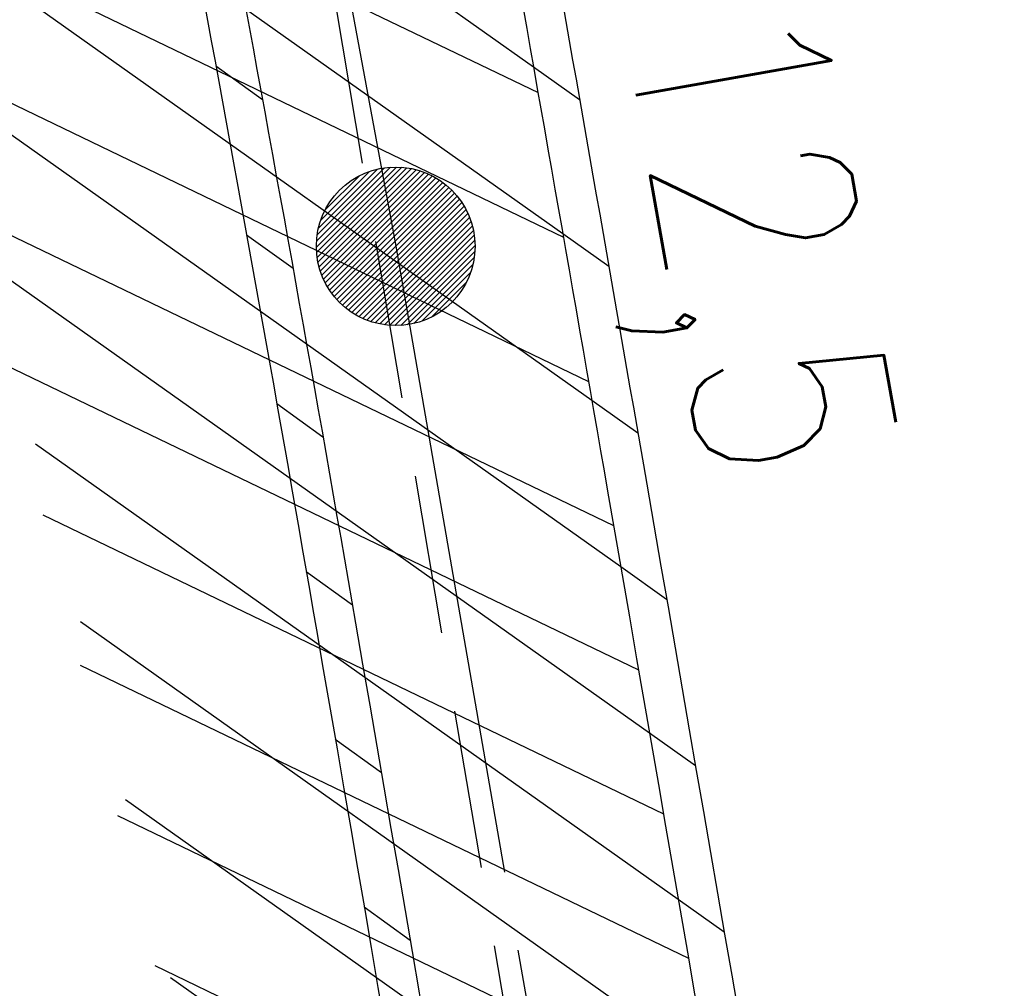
# Model space of a CAD drawing. Extents: x 447045 to 447634, y 442020 to 443192.
# Tile 56 of 82: x 447325 to 447337, y 442791 to 442803. Entities that reach past the tile are written whole.
import ezdxf

# ---------------------------------------------------------------- set-up
doc = ezdxf.new("R2010")
doc.units = 0
doc.header["$LTSCALE"] = 2
doc.header["$MEASUREMENT"] = 0
for name, pattern in [('ACHSE', [5.5, 4, -0.5, 0.5, -0.5]), ('AUSGEZOGEN', [0]), ('GESTRICH-X2', [1.5, 1, -0.5])]:
    doc.linetypes.add(name, pattern=pattern)
doc.layers.get('0').update_dxf_attribs({"linetype": 'AUSGEZOGEN'})
for name, color, linetype in [('ACHSETOP', 250, 'ACHSE'), ('BOESCHG', 250, 'AUSGEZOGEN'), ('FBRTOP', 250, 'AUSGEZOGEN'), ('HEKT_B', 250, 'CONTINUOUS'), ('KANAL', 7, 'GESTRICH-X2'), ('SCHLITZRINNE', 200, 'AUSGEZOGEN')]:
    doc.layers.add(name, color=color, linetype=linetype)
doc.styles.add('ROMANS', font='romans.shx', dxfattribs={"width": 0.8})

# ---------------------------------------------------------------- blocks, each defined once
blk = doc.blocks.new('*X15')
at = {"color": 0}
for p, q in [((212.2338378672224, 257.3935923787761), (213.2417524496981, 258.4015069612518)), ((212.2358318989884, 257.4662970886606), (213.1690477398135, 258.3995129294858)), ((212.2367523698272, 257.3257962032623), (213.3095486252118, 258.3985924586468)), ((212.2437289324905, 257.2620620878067), (213.3732827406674, 258.3916158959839)), ((212.2440325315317, 257.5452083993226), (213.0901364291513, 258.3913122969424)), ((212.2541807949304, 257.201803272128), (213.4335415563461, 258.3811640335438)), ((212.2606187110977, 257.6325052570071), (213.0028395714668, 258.3747261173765)), ((212.2676832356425, 257.1445950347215), (213.4907497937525, 258.3676615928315)), ((212.283919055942, 257.0901201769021), (213.5452246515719, 258.3514257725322)), ((212.2898237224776, 257.732420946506), (212.9029238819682, 258.3455211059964)), ((212.3026459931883, 257.0381364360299), (213.5972083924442, 258.3326988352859)), ((212.3236761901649, 256.9884559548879), (213.6468888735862, 258.3116686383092)), ((212.3425626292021, 257.8558705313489), (212.7794742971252, 258.2927821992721)), ((212.3468627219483, 256.9409318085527), (213.6944130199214, 258.2884821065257)), ((212.3720904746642, 256.8954488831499), (213.739895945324, 258.2632543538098)), ((212.3992698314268, 256.851917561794), (213.7834272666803, 258.2360749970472)), ((212.4283322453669, 256.8102692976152), (213.8250755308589, 258.2070125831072)), ((212.4592271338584, 256.770453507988), (213.864891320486, 258.1761176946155)), ((212.4919197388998, 256.7324354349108), (213.9029093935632, 258.1434250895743)), ((212.5263897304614, 256.6961947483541), (213.9391500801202, 258.1089550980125)), ((212.5626304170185, 256.6617247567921), (213.9736200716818, 258.0727144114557)), ((212.6006484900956, 256.6290321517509), (214.0063126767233, 258.0346963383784)), ((212.6404642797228, 256.5981372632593), (214.0372075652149, 257.9948805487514)), ((212.6821125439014, 256.5690748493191), (214.0662699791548, 257.9532322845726)), ((212.7256438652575, 256.5418954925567), (214.0934493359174, 257.9097009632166)), ((212.7711267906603, 256.5166677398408), (214.1186770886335, 257.8642180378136)), ((212.8186509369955, 256.4934812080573), (214.1418636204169, 257.8166938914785)), ((212.8683314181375, 256.4724510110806), (214.1628938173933, 257.7670134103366)), ((212.9203151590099, 256.4537240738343), (214.1816207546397, 257.7150296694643)), ((212.9747900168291, 256.437488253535), (214.197856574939, 257.6605548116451)), ((213.0319982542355, 256.4239858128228), (214.2113590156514, 257.6033465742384)), ((213.0922570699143, 256.4135339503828), (214.2218108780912, 257.5430877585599)), ((213.1559911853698, 256.4065573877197), (214.2287874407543, 257.4793536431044)), ((213.2237873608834, 256.4036428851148), (214.2317019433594, 257.4115574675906)), ((213.2964920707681, 256.4056369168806), (214.2297079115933, 257.3388527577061)), ((213.3754033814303, 256.4138375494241), (214.22150727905, 257.2599414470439)), ((213.4627002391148, 256.4304237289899), (214.2049210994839, 257.1726445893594)), ((213.5626159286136, 256.4596287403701), (214.1757160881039, 257.0727288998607)), ((213.6860655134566, 256.5123676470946), (214.1229771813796, 256.9492793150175))]:
    blk.add_line(p, q, dxfattribs=at)
blk = doc.blocks.new('SRMAST2')
at = {"color": 0}
blk.add_circle((0, 0), 0.9989724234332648, dxfattribs=at)
blk.add_point((0, 0), dxfattribs=at)
blk.add_blockref('*X15', (-213.2327699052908, -257.4025749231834))

msp = doc.modelspace()

# ---------------------------------------------------------------- hatches: boundary and pattern name
at = {"layer": 'SCHLITZRINNE'}
h = msp.add_hatch(dxfattribs=at)
h.set_pattern_fill('_USER', color=256, scale=1.5, angle=45, style=0, pattern_type=0)
h.set_pattern_definition([(324.6696951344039, (447346.8685199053, 442714.5348465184), (0.8674338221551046, 1.223747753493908), [])])
edge = h.paths.add_edge_path(flags=17)
edge.add_line((447346.0616195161, 442716.3032781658), (447346.6361901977, 442716.4005791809))
edge = h.paths.add_edge_path(flags=17)
edge.add_line((447346.8871195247, 442714.9188203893), (447346.3125488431, 442714.8215193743))
edge = h.paths.add_edge_path(flags=17)
edge.add_line((447346.3125488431, 442714.8215193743), (447346.0616195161, 442716.3032781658))
edge = h.paths.add_edge_path(flags=17)
edge.add_line((447346.6361901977, 442716.4005791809), (447346.8871195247, 442714.9188203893))
edge = h.paths.add_edge_path()
edge.add_arc((455543.1851194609, 444109.4959850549), 8314.175989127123, 189.6562417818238, 189.6840918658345)
edge.add_arc((393563.5535929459, 433546.012125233), 54559.20423759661, 9.665544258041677, 9.67045007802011, ccw=False)
edge.add_arc((464490.7175437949, 449190.249554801), 18280.39343786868, 199.2569880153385, 199.2725912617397)
edge.add_arc((438988.1613027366, 440271.6982763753), 8736.655536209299, 19.248465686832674, 19.281113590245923, ccw=False)
edge.add_arc((439684.884197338, 440514.9838708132), 7998.678116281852, 19.2238186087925, 19.248465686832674, ccw=False)
edge.add_arc((551443.6805055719, 479485.6081539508), 110359.837036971, 199.2238149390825, 199.2304511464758)
edge.add_arc((461591.9284848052, 448142.3628786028), 15198.20419267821, 199.2304511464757, 199.2954143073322)
edge.add_arc((434066.5644204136, 438505.5905611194), 13965.35264760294, 19.22764435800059, 19.29541436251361, ccw=False)
edge.add_arc((446515.3391800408, 442847.4484587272), 781.1301442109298, 18.874057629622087, 19.227644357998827, ccw=False)
edge.add_arc((443272.1578874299, 441738.6996315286), 4208.59989003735, 18.721726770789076, 18.874057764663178, ccw=False)
edge.add_arc((445875.7446372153, 442621.065670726), 1459.557549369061, 18.158793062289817, 18.72172677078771, ccw=False)
edge.add_arc((444728.6532720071, 442244.8351673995), 2666.772522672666, 17.742332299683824, 18.158793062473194, ccw=False)
edge.add_arc((445572.4217009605, 442514.803087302), 1780.867426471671, 17.477765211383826, 17.74233229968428, ccw=False)
edge.add_arc((445655.9223158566, 442541.0951066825), 1693.325305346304, 17.206445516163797, 17.477765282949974, ccw=False)
edge.add_arc((445949.7367177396, 442632.082078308), 1385.745182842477, 16.534274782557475, 17.206445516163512, ccw=False)
edge.add_arc((445777.9256488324, 442581.0775038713), 1564.967140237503, 15.901763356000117, 16.534274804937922, ccw=False)
edge.add_arc((444610.2498572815, 442248.4174516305), 2779.104473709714, 15.717077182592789, 15.901763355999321, ccw=False)
edge.add_arc((445469.3841440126, 442490.1855316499), 1886.600396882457, 15.492922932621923, 15.71707716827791, ccw=False)
edge.add_arc((444501.3018579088, 442221.8413207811), 2891.185847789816, 15.151693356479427, 15.49292293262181, ccw=False)
edge.add_arc((444653.0003013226, 442262.919567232), 2734.024020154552, 14.800793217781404, 15.15169336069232, ccw=False)
edge.add_arc((445305.3867260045, 442435.2971580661), 2059.248441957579, 14.553226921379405, 14.800793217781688, ccw=False)
edge.add_arc((445661.5778748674, 442527.7675625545), 1691.249922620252, 14.280051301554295, 14.55322700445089, ccw=False)
edge.add_arc((445825.2781955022, 442569.4335576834), 1522.330266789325, 13.754489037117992, 14.280051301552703, ccw=False)
edge.add_arc((444655.9725115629, 442283.2091768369), 2726.157571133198, 13.361751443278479, 13.754489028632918, ccw=False)
edge.add_arc((444873.7445731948, 442334.9361968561), 2502.326484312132, 13.156370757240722, 13.361751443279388, ccw=False)
edge.add_arc((445203.5665272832, 442412.0303197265), 2163.614179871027, 12.935498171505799, 13.156370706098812, ccw=False)
edge.add_arc((445591.1524972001, 442501.0521217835), 1765.936213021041, 12.36851844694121, 12.935498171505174, ccw=False)
edge.add_arc((445707.2559674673, 442526.5122554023), 1647.073964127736, 11.781436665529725, 12.368518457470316, ccw=False)
edge.add_arc((445429.9941138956, 442468.6829810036), 1930.302423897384, 11.594814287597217, 11.781436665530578, ccw=False)
edge.add_arc((442977.0603987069, 441965.3993853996), 4434.33480961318, 11.471684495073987, 11.59481397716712, ccw=False)
edge.add_arc((444371.6934236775, 442248.4229983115), 3011.273447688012, 11.050893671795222, 11.471684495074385, ccw=False)
edge.add_arc((446428.11335783, 442650.0465261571), 916.0015312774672, 10.287944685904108, 11.050893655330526, ccw=False)
edge.add_arc((445293.5438072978, 442444.106887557), 2069.110025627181, 9.832006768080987, 10.287944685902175, ccw=False)
edge.add_arc((438489.7745608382, 441264.9773509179), 8974.298105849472, 9.613081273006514, 9.832006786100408, ccw=False)
edge.add_arc((-516898.9809261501, 279448.6900894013), 977969.7495575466, 9.612262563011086, 9.613081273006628, ccw=False)
edge.add_arc((439111.8192036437, 441356.2794889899), 8345.741258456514, 9.603416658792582, 9.61227924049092, ccw=False)
edge.add_arc((371773.6318437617, 429962.7471930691), 76641.01236189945, 9.590854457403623, 9.603416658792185, ccw=False)
edge.add_arc((456011.6550815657, 444189.1683239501), 8789.8725663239, 189.5423691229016, 189.6519019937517)
edge.add_arc((455543.1851558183, 444109.4959913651), 8314.676026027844, 189.6519019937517, 189.6840918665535)
edge.add_arc((393564.9242098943, 433546.2457900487), 54557.31384556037, 9.66554402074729, 9.670449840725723, ccw=False)
edge.add_line((447347.776, 442706.232), (447348.2689023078, 442706.3159482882))
h = msp.add_hatch(dxfattribs=at)
h.set_pattern_fill('_USER', color=256, scale=1.5, angle=45, style=0, pattern_type=0)
h.set_pattern_definition([(334.2695901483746, (447234.5127272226, 443158.8401483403), (0.6512059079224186, 1.35127009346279), [])])
edge = h.paths.add_edge_path()
edge.add_arc((464490.7175438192, 449190.2495547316), 18279.89343786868, 199.256988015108, 199.2725912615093)
edge.add_arc((438988.2845204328, 440271.7413311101), 8737.025012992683, 19.253848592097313, 19.281113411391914, ccw=False)
edge.add_line((447233.134, 443161.2700000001), (447233.6060244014, 443161.4349028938))
edge.add_arc((464490.7175437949, 449190.249554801), 18280.39343786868, 199.2569880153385, 199.2725912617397)
edge.add_arc((438988.1613027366, 440271.6982763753), 8736.655536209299, 19.248465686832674, 19.281113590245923, ccw=False)
edge.add_arc((439684.884197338, 440514.9838708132), 7998.678116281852, 19.2238186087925, 19.248465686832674, ccw=False)
edge.add_arc((551443.6805055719, 479485.6081539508), 110359.837036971, 199.2238149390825, 199.2304511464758)
edge.add_arc((461591.9284848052, 448142.3628786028), 15198.20419267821, 199.2304511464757, 199.2954143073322)
edge.add_arc((434066.5644204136, 438505.5905611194), 13965.35264760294, 19.22764435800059, 19.29541436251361, ccw=False)
edge.add_arc((446515.3391800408, 442847.4484587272), 781.1301442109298, 18.874057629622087, 19.227644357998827, ccw=False)
edge.add_arc((443272.1578874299, 441738.6996315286), 4208.59989003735, 18.721726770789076, 18.874057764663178, ccw=False)
edge.add_arc((445875.7446372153, 442621.065670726), 1459.557549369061, 18.158793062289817, 18.72172677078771, ccw=False)
edge.add_arc((444728.6532720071, 442244.8351673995), 2666.772522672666, 17.742332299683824, 18.158793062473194, ccw=False)
edge.add_arc((445572.4217009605, 442514.803087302), 1780.867426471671, 17.477765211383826, 17.74233229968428, ccw=False)
edge.add_arc((445655.9223158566, 442541.0951066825), 1693.325305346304, 17.206445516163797, 17.477765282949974, ccw=False)
edge.add_arc((445949.7367177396, 442632.082078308), 1385.745182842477, 16.534274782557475, 17.206445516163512, ccw=False)
edge.add_arc((445777.9256488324, 442581.0775038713), 1564.967140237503, 15.901763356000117, 16.534274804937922, ccw=False)
edge.add_arc((444610.2498572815, 442248.4174516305), 2779.104473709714, 15.717077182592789, 15.901763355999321, ccw=False)
edge.add_arc((445469.3841440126, 442490.1855316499), 1886.600396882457, 15.492922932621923, 15.71707716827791, ccw=False)
edge.add_arc((444501.3018579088, 442221.8413207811), 2891.185847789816, 15.151693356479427, 15.49292293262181, ccw=False)
edge.add_arc((444653.0003013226, 442262.919567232), 2734.024020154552, 14.800793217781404, 15.15169336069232, ccw=False)
edge.add_arc((445305.3867260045, 442435.2971580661), 2059.248441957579, 14.553226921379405, 14.800793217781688, ccw=False)
edge.add_arc((445661.5778748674, 442527.7675625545), 1691.249922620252, 14.280051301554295, 14.55322700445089, ccw=False)
edge.add_arc((445825.2781955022, 442569.4335576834), 1522.330266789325, 13.754489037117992, 14.280051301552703, ccw=False)
edge.add_arc((444655.9725115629, 442283.2091768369), 2726.157571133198, 13.361751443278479, 13.754489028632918, ccw=False)
edge.add_arc((444873.7445731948, 442334.9361968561), 2502.326484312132, 13.156370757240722, 13.361751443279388, ccw=False)
edge.add_arc((445203.5665272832, 442412.0303197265), 2163.614179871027, 12.935498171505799, 13.156370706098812, ccw=False)
edge.add_arc((445591.1524972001, 442501.0521217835), 1765.936213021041, 12.36851844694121, 12.935498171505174, ccw=False)
edge.add_arc((445707.2559674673, 442526.5122554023), 1647.073964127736, 11.781436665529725, 12.368518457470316, ccw=False)
edge.add_arc((445429.9941138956, 442468.6829810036), 1930.302423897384, 11.594814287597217, 11.781436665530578, ccw=False)
edge.add_arc((442977.0603987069, 441965.3993853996), 4434.33480961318, 11.471684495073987, 11.59481397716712, ccw=False)
edge.add_arc((444371.6934236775, 442248.4229983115), 3011.273447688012, 11.050893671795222, 11.471684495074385, ccw=False)
edge.add_arc((446428.11335783, 442650.0465261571), 916.0015312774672, 10.287944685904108, 11.050893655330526, ccw=False)
edge.add_arc((445293.5438072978, 442444.106887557), 2069.110025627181, 9.832006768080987, 10.287944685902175, ccw=False)
edge.add_arc((438489.7745608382, 441264.9773509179), 8974.298105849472, 9.613081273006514, 9.832006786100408, ccw=False)
edge.add_arc((-516898.9809261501, 279448.6900894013), 977969.7495575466, 9.612262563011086, 9.613081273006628, ccw=False)
edge.add_arc((439111.8192036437, 441356.2794889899), 8345.741258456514, 9.603416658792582, 9.61227924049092, ccw=False)
edge.add_arc((371773.6318437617, 429962.7471930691), 76641.01236189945, 9.590854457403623, 9.603416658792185, ccw=False)
edge.add_arc((456011.6550815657, 444189.1683239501), 8789.8725663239, 189.5423691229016, 189.6519019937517)
edge.add_arc((455543.1851558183, 444109.4959913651), 8314.676026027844, 189.6519019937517, 189.6840918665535)
edge.add_arc((393564.9242098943, 433546.2457900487), 54557.31384556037, 9.66554402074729, 9.670449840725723, ccw=False)

# ---------------------------------------------------------------- linework, layer by layer
at = {"layer": 'ACHSETOP', "color": 0}
msp.add_lwpolyline([(447325.069, 442825.097), (447329.596, 442800.511), (447332.402, 442784.35), (447333.838, 442775.873), (447338.012, 442751.224), (447342.186, 442726.575), (447354.709, 442652.627), (447371.405, 442554.031), (447392.276, 442430.786)], dxfattribs=at)
at = {"layer": 'BOESCHG'}
msp.add_lwpolyline([(447301.0323822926, 442816.8036219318, -4.335059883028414e-05), (447305.4204381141, 442792.9015414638, -0.00311931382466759), (447306.8677087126, 442784.727350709, -0.001585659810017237), (447309.5879886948, 442768.4737378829, -0.001585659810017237)], format="xyb", dxfattribs=at)
at = {"layer": 'FBRTOP', "color": 0}
for points in [[(447425.7343526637, 442335.0284955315, -2.516183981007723e-06), (447426.4300518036, 442330.9202575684, -5.032422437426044e-07), (447429.9083806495, 442310.3793302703)], [(447344.5490080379, 442813.4124663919, -0.002088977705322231), (447346.3306091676, 442803.504382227, -0.0004549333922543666), (447348.2979180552, 442792.2346240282, -0.001023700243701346), (447349.1573781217, 442787.2237645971, -3.15025933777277e-06), (447350.3487882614, 442780.1909008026, -1.498453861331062e-05), (447350.5992094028, 442778.7123413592), (447354.7733806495, 442754.0623302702), (447358.9473806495, 442729.4133302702, 5.459756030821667e-06), (447365.2088651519, 442692.4394217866, -2.781310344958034e-06), (447371.4703496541, 442655.4655133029, -2.678646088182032e-06), (447379.8183651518, 442606.1674217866, 3.217572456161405e-06), (447388.1663806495, 442556.8693302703), (447409.037358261, 442433.6244624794)]]:
    msp.add_lwpolyline(points, format="xyb", dxfattribs=at)
at = {"layer": 'FBRTOP', "color": 0, "const_width": 0.5}
for points in [[(447422.7764668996, 442334.5275845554, -2.52471386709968e-06), (447423.4721641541, 442330.4193572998, -5.04947965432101e-07), (447426.9504899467, 442309.8784484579)], [(447395.1695331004, 442329.8524154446, -2.587303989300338e-06), (447395.8652172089, 442325.7442626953, -5.1746108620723e-07), (447399.3435100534, 442305.2035515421)], [(447341.598145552, 442812.87140809, -0.002088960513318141), (447343.3774428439, 442802.9761383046, -0.0004549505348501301), (447345.3421773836, 442791.7211295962, -0.001023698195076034), (447346.2005466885, 442786.7166296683, -3.19698192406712e-06), (447347.3909859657, 442779.6894931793, -1.519791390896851e-05), (447347.6413489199, 442778.2112811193), (447351.8154899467, 442753.5614484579), (447355.9894899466, 442728.9124484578, 5.459791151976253e-06), (447362.2509771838, 442691.9385238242, -2.781311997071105e-06), (447368.512464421, 442654.9645991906, -2.678645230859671e-06), (447376.8604771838, 442605.6665238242, 3.217571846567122e-06), (447385.2084899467, 442556.3684484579), (447406.0794715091, 442433.1235573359)], [(447314.0567619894, 442807.8215326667, -0.002088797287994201), (447315.8145571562, 442798.0458616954, -0.0004551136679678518), (447317.7552643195, 442786.9285155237, -0.001023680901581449), (447318.6034533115, 442781.9833703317, -3.220058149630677e-06), (447319.7848277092, 442775.0097446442, -1.522388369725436e-05), (447320.03465108, 442773.5347188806), (447324.2085100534, 442748.8865515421), (447328.3825100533, 442724.2375515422, 5.45978087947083e-06), (447334.6440228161, 442687.2634761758, -2.781315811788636e-06), (447340.9055355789, 442650.2894008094, -2.678638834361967e-06), (447349.2535228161, 442600.9914761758, 3.217570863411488e-06), (447357.6015100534, 442551.6935515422), (447378.4725284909, 442428.4484426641)]]:
    msp.add_lwpolyline(points, format="xyb", dxfattribs=at)
at = {"layer": 'KANAL'}
msp.add_line((447327.3439999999, 442812.4059999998), (447335.531, 442763.8749999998), dxfattribs=at)
at = {"layer": 'SCHLITZRINNE'}
for p, q in [((447327.3324966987, 442802.7830522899), (447327.9180451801, 442802.3607556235)), ((447331.331086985, 442802.7701013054), (447331.9110677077, 442802.3589913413)), ((447327.7193433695, 442800.654657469), (447328.3030726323, 442800.2336728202)), ((447331.6995482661, 442800.6703092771), (447332.278926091, 442800.2596266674)), ((447332.0654666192, 442798.5723197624), (447332.6442440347, 442798.162062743)), ((447328.0986373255, 442798.5317096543), (447328.6805693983, 442798.1120211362)), ((447332.4290506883, 442796.475984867), (447333.0074931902, 442796.0659652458)), ((447328.470448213, 442796.4141586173), (447329.0506047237, 442795.9957506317)), ((447332.7917612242, 442794.3802691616), (447333.3700659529, 442793.9703471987)), ((447328.8359930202, 442794.3011266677), (447329.415382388, 442793.8832719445)), ((447333.153888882, 442792.2849666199), (447333.7320559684, 442791.8751422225)), ((447329.1992263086, 442792.1897617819), (447329.7781438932, 442791.772247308))]:
    msp.add_line(p, q, dxfattribs=at)
at = {"layer": 'SCHLITZRINNE', "flags": 128}
for points in [[(447233.134, 443161.27, 6.808200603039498e-05), (447234.7765, 443156.5705, -0.000142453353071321), (447236.419, 443151.871, -0.0001075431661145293), (447237.5526180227, 443148.6222922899, 2.895591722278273e-05), (447241.762, 443136.553, 0.0002834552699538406), (447247.4469153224, 443120.285700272, -0.0002957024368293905), (447252.896, 443104.692, -0.001542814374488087), (447254.4694601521, 443100.135480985, -0.0006646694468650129), (447258.075, 443089.5429999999, -0.002456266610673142), (447262.6110188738, 443075.939146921, -0.001817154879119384), (447268.585, 443057.499, -0.001154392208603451), (447271.0728430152, 443049.6610948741, -0.001183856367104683), (447273.463, 443042.007, -0.002932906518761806), (447278.1808704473, 443026.4497302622, -0.002759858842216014), (447283.006, 443009.861, -0.0008058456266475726), (447285.4465338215, 443001.241745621, -0.0009780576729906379), (447287.432, 442994.133, -0.001488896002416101), (447291.982007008, 442977.5263820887, -0.00153109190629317), (447296.309, 442961.351, -0.001080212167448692), (447298.5634061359, 442952.7436456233, -0.0011919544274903), (447300.571, 442944.934, -0.002293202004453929), (447303.9532739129, 442931.3858386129, -0.001713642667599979), (447308.334, 442913.22, -0.0008961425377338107), (447310.3912526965, 442904.4893492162, -0.0009637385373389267), (447312.274, 442896.364, -0.002473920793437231), (447316.101540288, 442879.3132844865, -0.002561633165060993), (447319.632, 442862.81, -0.0008142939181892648), (447320.9057146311, 442856.6530390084, -0.0005372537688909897), (447322.811, 442847.316, -0.001836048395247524), (447327.1297547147, 442825.626489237, -0.003329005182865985), (447329.388, 442813.64, -0.001989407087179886), (447332.2641140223, 442797.4280008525, -0.0009552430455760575), (447338.055, 442763.63, -3.572296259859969e-06), (447340.3885389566, 442749.8518218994, -3.86703077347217e-05), (447340.604, 442748.579, -5.481294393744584e-05), (447343.4055, 442732.0105, 0.000477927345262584), (447346.2070000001, 442715.442, 0.0001404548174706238), (447346.9915, 442710.8370000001, -2.140567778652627e-05), (447347.776, 442706.232, -5.907971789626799e-05)], [(447249.67, 443103.0220000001, -0.003552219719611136), (447260.2584889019, 443071.959435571, -0.006928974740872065), (447265.352, 443055.924, -0.0001775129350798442), (447279.0314349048, 443010.6373760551, -0.00355814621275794), (447279.697, 443008.373, -0.002844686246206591), (447286.5328253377, 442983.9652793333, -0.002919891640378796), (447292.9179999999, 442960.111, -0.002719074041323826), (447299.1504147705, 442935.7298284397, -0.002812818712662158), (447304.914, 442912.096, -0.003215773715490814), (447310.6356405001, 442887.341221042, -0.003107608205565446), (447316.232, 442861.652, -0.003063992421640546), (447316.6831726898, 442859.4506596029, -0.000145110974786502), (447325.911, 442812.91, -0.006038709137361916), (447329.0904439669, 442795.7656693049, -0.003133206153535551), (447334.611, 442762.617)]]:
    msp.add_lwpolyline(points, format="xyb", dxfattribs=at)
at = {"layer": 'SCHLITZRINNE'}
for points in [[(447330.0025828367, 442813.053108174, -0.001906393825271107), (447332.7567703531, 442797.5133808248, -0.0009322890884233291), (447338.4103340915, 442764.5259473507, -3.572296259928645e-06)], [(447325.5748679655, 442812.0309862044, -0.005762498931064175), (447328.5977612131, 442795.680441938, -0.003031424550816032), (447333.9445176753, 442763.6156488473, -0.003133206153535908)]]:
    msp.add_lwpolyline(points, format="xyb", dxfattribs=at)

# ---------------------------------------------------------------- block references
at = {"layer": 'HEKT_B'}
msp.add_blockref('SRMAST2', (447329.596, 442800.511), dxfattribs=at)

# ---------------------------------------------------------------- texts
at = {"layer": 'HEKT_B', "style": 'ROMANS', "width": 0.8}
msp.add_text('412,5', height=2.5, rotation=280.0777, dxfattribs=at).set_placement((447332.156, 442805.031))

doc.saveas('drawing.dxf')
